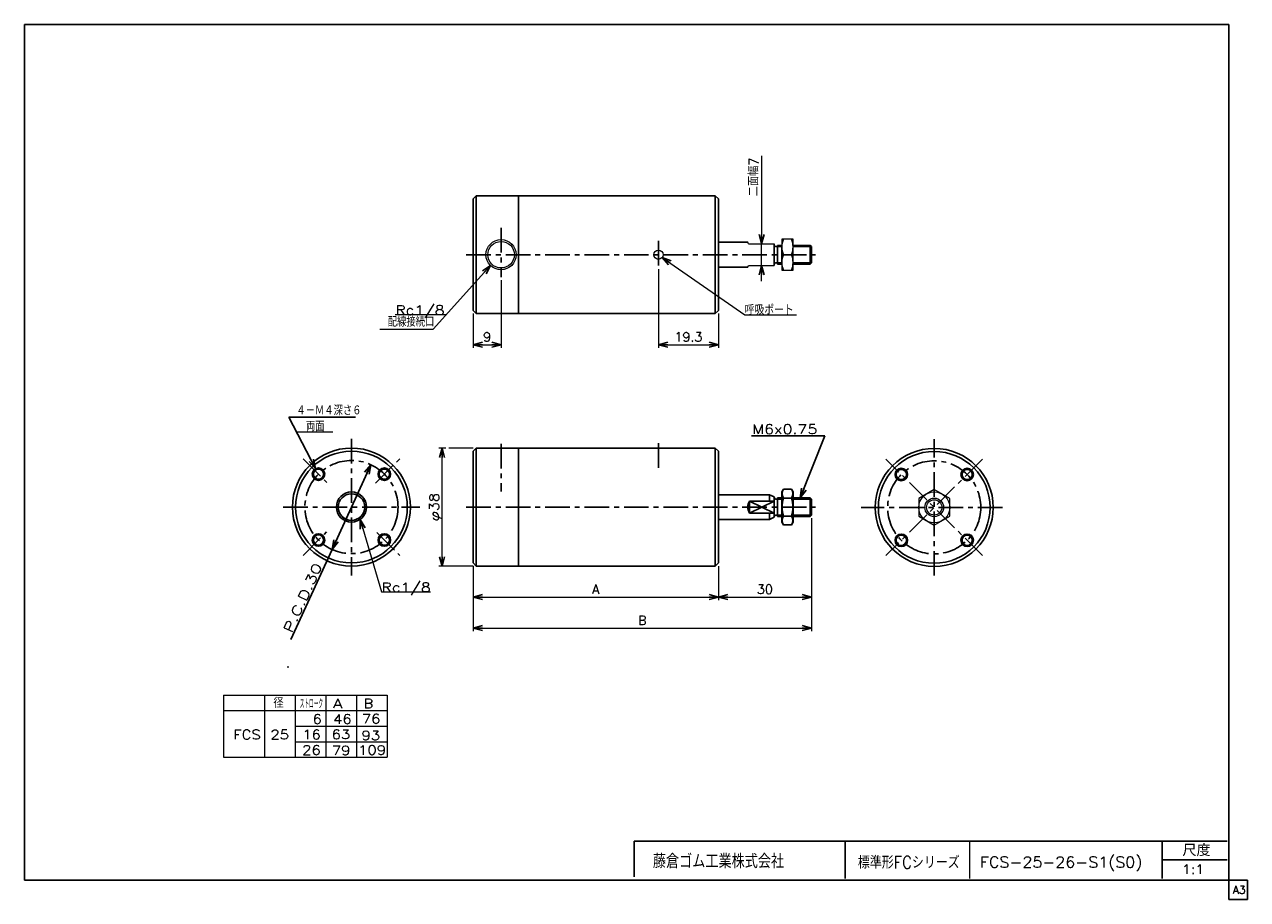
# Model space of a CAD drawing. Header units: millimetres. Extents: x -190 to 204, y -140 to 142.
import ezdxf
from ezdxf.enums import TextEntityAlignment as Align

# ---------------------------------------------------------------- set-up
doc = ezdxf.new("R2010")
doc.units = ezdxf.units.MM
doc.header["$LTSCALE"] = 0.25
doc.header["$PDSIZE"] = 1
doc.linetypes.add('CENTER', pattern=[50.8, 31.75, -6.35, 6.35, -6.35])
doc.layers.add('Layer0001', color=7, linetype='Continuous')
doc.layers.add('ZUWAKU', color=7, linetype='Continuous')
doc.styles.add('dcStyle0', font='txt.shx', dxfattribs={"bigfont": 'bigfont'})
doc.dimstyles.new('DaDimRotatedStyle', dxfattribs={"dimtxt": 3, "dimasz": 3.000002, "dimexe": 1, "dimexo": 1, "dimgap": 1, "dimtad": 3, "dimdsep": 46, "dimtxsty": 'dcStyle0', "dimblk1": 'OPEN30', "dimblk2": 'OPEN30', "dimsah": 1, "dimcen": 0.09, "dimclrd": 4, "dimclre": 4, "dimclrt": 4, "dimadec": 0, "dimazin": 2, "dimtfac": 1, "dimtdec": 4, "dimtmove": 0, "dimatfit": 0, "dimfxl": 1, "dimarcsym": 0})

# ---------------------------------------------------------------- blocks, each defined once
blk = doc.blocks.new('_OPEN30')
at = {"color": 0, "linetype": 'ByBlock', "lineweight": -2}
for p, q in [((-1, 0.267949), (0, 0)), ((0, 0), (-1, -0.267949)), ((0, 0), (-1, 0))]:
    blk.add_line(p, q, dxfattribs=at)
blk = doc.blocks.new('DC_GROUP_Φ25_1')
at = {"color": 4, "linetype": 'Continuous', "lineweight": 25}
for radius in [2, 1.65]:
    blk.add_circle((-95.27, -3.19), radius, dxfattribs=at)
blk = doc.blocks.new('DC_GROUP_Φ25_2')
at = {"color": 4, "linetype": 'Continuous', "lineweight": 25}
for radius in [2, 1.65]:
    blk.add_circle((-95.27, -24.41), radius, dxfattribs=at)
blk = doc.blocks.new('DC_GROUP_Φ25_3')
at = {"color": 4, "linetype": 'Continuous', "lineweight": 25}
for radius in [2, 1.65]:
    blk.add_circle((-74.06, -24.41), radius, dxfattribs=at)
blk = doc.blocks.new('DC_GROUP_Φ25_4')
at = {"color": 4, "linetype": 'Continuous', "lineweight": 25}
for radius in [2, 1.65]:
    blk.add_circle((-74.06, -3.19), radius, dxfattribs=at)
blk = doc.blocks.new('DC_GROUP_Φ25_5')
at = {"color": 4, "linetype": 'Continuous', "lineweight": 25}
for p, q in [((54.49, -8.03), (53.99, -8.9)), ((53.99, -18.7), (53.99, -8.9)), ((54.49, -8.03), (57.08, -8.03)), ((54.49, -10.91), (57.08, -10.91)), ((57.08, -8.03), (57.59, -8.9)), ((57.59, -18.7), (57.59, -8.9)), ((54.49, -19.57), (53.99, -18.7)), ((54.49, -16.69), (57.08, -16.69)), ((54.49, -19.57), (57.08, -19.57)), ((57.08, -19.57), (57.59, -18.7))]:
    blk.add_line(p, q, dxfattribs=at)
for centre, radius, start, end in [((56.6, -9.47), 2.56, 145.6111, 214.3889), ((63.6, -13.8), 9.55, 162.4111, 197.5889), ((54.97, -9.47), 2.56, 325.6111, 34.3889), ((47.97, -13.8), 9.55, 342.4111, 17.5889), ((56.6, -18.13), 2.56, 145.6111, 214.3889), ((54.97, -18.13), 2.56, 325.6111, 34.3889)]:
    blk.add_arc(centre, radius, start, end, dxfattribs=at)
blk = doc.blocks.new('DC_GROUP_Φ25_6')
at = {"color": 4, "linetype": 'Continuous', "lineweight": 25}
for radius in [2, 1.65]:
    blk.add_circle((92.46, -3.29), radius, dxfattribs=at)
blk = doc.blocks.new('DC_GROUP_Φ25_7')
at = {"color": 4, "linetype": 'Continuous', "lineweight": 25}
for radius in [2, 1.65]:
    blk.add_circle((92.46, -24.5), radius, dxfattribs=at)
blk = doc.blocks.new('DC_GROUP_Φ25_8')
at = {"color": 4, "linetype": 'Continuous', "lineweight": 25}
for radius in [2, 1.65]:
    blk.add_circle((113.68, -3.29), radius, dxfattribs=at)
blk = doc.blocks.new('DC_GROUP_Φ25_9')
at = {"color": 4, "linetype": 'Continuous', "lineweight": 25}
for radius in [2, 1.65]:
    blk.add_circle((113.68, -24.5), radius, dxfattribs=at)
blk = doc.blocks.new('DC_GROUP_Φ25_10')
at = {"color": 4, "linetype": 'Continuous', "lineweight": 13}
for p, q in [((103.07, -8.12), (98.07, -11.01)), ((98.07, -11.01), (98.07, -16.78)), ((108.07, -11.01), (103.07, -8.12)), ((108.07, -16.78), (108.07, -11.01)), ((98.07, -16.78), (103.07, -19.67)), ((103.07, -19.67), (108.07, -16.78))]:
    blk.add_line(p, q, dxfattribs=at)
for radius in [5, 3, 2.46]:
    blk.add_circle((103.07, -13.9), radius, dxfattribs=at)
blk = doc.blocks.new('*D11')
at = {"color": 4, "linetype": 'Continuous', "lineweight": 13}
for p, q in [((-45.47, -32.8), (-45.47, -43.8)), ((33.53, -32.8), (33.53, -43.8)), ((-45.47, -42.8), (33.53, -42.8))]:
    blk.add_line(p, q, dxfattribs=at)
at = {"color": 4, "xscale": 3.000002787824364, "yscale": 2.999989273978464}
for p, rotation in [((-45.47, -42.8), 180), ((33.53, -42.8), 360)]:
    blk.add_blockref('_OPEN30', p, dxfattribs=dict(at, rotation=rotation))
at = {"color": 4, "insert": (-5.97, -41.8), "char_height": 3, "width": 7.5, "attachment_point": 8, "style": 'dcStyle0'}
blk.add_mtext('\\T1.00;A', dxfattribs=at)
blk = doc.blocks.new('*D12')
at = {"color": 4, "linetype": 'Continuous', "lineweight": 13}
for p, q in [((63.53, -17.4), (63.53, -53.8)), ((-45.47, -32.8), (-45.47, -53.8)), ((-45.47, -52.8), (63.53, -52.8))]:
    blk.add_line(p, q, dxfattribs=at)
at = {"color": 4, "xscale": 3.000002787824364, "yscale": 2.999989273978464}
for p, rotation in [((-45.47, -52.8), 180), ((63.53, -52.8), 360)]:
    blk.add_blockref('_OPEN30', p, dxfattribs=dict(at, rotation=rotation))
at = {"color": 4, "insert": (9.03, -51.8), "char_height": 3, "width": 7.5, "attachment_point": 8, "style": 'dcStyle0'}
blk.add_mtext('\\T1.00;B', dxfattribs=at)
blk = doc.blocks.new('*D13')
at = {"color": 4, "linetype": 'Continuous', "lineweight": 13}
for p, q in [((63.53, -17.4), (63.53, -43.78)), ((33.53, -32.8), (33.53, -43.78)), ((33.53, -42.78), (63.53, -42.78))]:
    blk.add_line(p, q, dxfattribs=at)
at = {"color": 4, "xscale": 3.000002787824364, "yscale": 2.999989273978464}
for p, rotation in [((33.53, -42.78), 180), ((63.53, -42.78), 360)]:
    blk.add_blockref('_OPEN30', p, dxfattribs=dict(at, rotation=rotation))
at = {"color": 4, "insert": (48.53, -41.78), "char_height": 3, "width": 11.25, "attachment_point": 8, "style": 'dcStyle0'}
blk.add_mtext('\\T1.00;30', dxfattribs=at)
blk = doc.blocks.new('DC_GROUP_Φ25_11')
at = {"color": 4, "linetype": 'Continuous', "lineweight": 13}
for p, q in [((57.59, 72.53), (53.99, 72.53)), ((53.99, 72.53), (53.99, 62.53)), ((57.59, 62.53), (57.59, 72.53)), ((54.48, 67.53), (57.09, 67.53)), ((53.99, 62.53), (57.59, 62.53))]:
    blk.add_line(p, q, dxfattribs=at)
for centre, start, end in [((60.46, 70.03), 157.3406, 202.6594), ((51.11, 70.03), 337.3406, 22.6594), ((60.46, 65.03), 157.3406, 202.6594), ((51.11, 65.03), 337.3406, 22.6594)]:
    blk.add_arc(centre, 6.49, start, end, dxfattribs=at)
blk = doc.blocks.new('DC_GROUP_Φ25_12')
at = {"color": 4, "linetype": 'Continuous', "lineweight": 13}
for p, q in [((-54.24, 5.2), (-56.47, 5.2)), ((-55.47, -32.8), (-55.47, 5.2)), ((-45.47, 5.2), (-53.34, 5.2)), ((-45.47, -32.8), (-56.47, -32.8))]:
    blk.add_line(p, q, dxfattribs=at)
at = {"color": 4, "xscale": 3.000002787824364, "yscale": 2.999989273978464}
for p, rotation in [((-55.47, 5.2), 90), ((-55.47, -32.8), 270)]:
    blk.add_blockref('_OPEN30', p, dxfattribs=dict(at, rotation=rotation))
at = {"color": 4, "style": 'dcStyle0', "width": 0.9375}
blk.add_text('φ38', height=3, rotation=90, dxfattribs=at).set_placement((-56.47, -18.3), (-56.47, -9.3), align=Align.FIT)
blk = doc.blocks.new('DC_GROUP_Φ25_13')
at = {"color": 4, "linetype": 'Continuous', "lineweight": 13}
for p, q in [((-81.9, -17.8), (-74.96, -41.16)), ((-74.96, -41.16), (-59.22, -41.16))]:
    blk.add_line(p, q, dxfattribs=at)
at = {"color": 4, "xscale": 3.000002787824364, "yscale": 2.999989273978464, "rotation": 106.5538200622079}
blk.add_blockref('_OPEN30', (-81.9, -17.8), dxfattribs=at)
at = {"color": 4, "style": 'dcStyle0'}
blk.add_text('Rc1/8', height=3, dxfattribs=at).set_placement((-74.96, -41.16), (-59.16, -41.16), align=Align.FIT)
blk = doc.blocks.new('*D17')
at = {"color": 4, "linetype": 'Continuous', "lineweight": 13}
for p, q in [((-36.47, 59.28), (-36.47, 37.53)), ((-45.47, 48.53), (-45.47, 37.53)), ((-45.47, 38.53), (-36.47, 38.53))]:
    blk.add_line(p, q, dxfattribs=at)
at = {"color": 4, "xscale": 3.000002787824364, "yscale": 2.999989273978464}
for p, rotation in [((-45.47, 38.53), 180), ((-36.47, 38.53), 360)]:
    blk.add_blockref('_OPEN30', p, dxfattribs=dict(at, rotation=rotation))
at = {"color": 4, "insert": (-40.97, 39.53), "char_height": 3, "width": 7.5, "attachment_point": 8, "style": 'dcStyle0'}
blk.add_mtext('\\T1.00;9', dxfattribs=at)
blk = doc.blocks.new('*D18')
at = {"color": 4, "linetype": 'Continuous', "lineweight": 13}
for p, q in [((14.23, 62.82), (14.23, 37.53)), ((33.53, 48.53), (33.53, 37.53)), ((14.23, 38.53), (33.53, 38.53))]:
    blk.add_line(p, q, dxfattribs=at)
at = {"color": 4, "xscale": 3.000002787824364, "yscale": 2.999989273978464}
for p, rotation in [((14.23, 38.53), 180), ((33.53, 38.53), 360)]:
    blk.add_blockref('_OPEN30', p, dxfattribs=dict(at, rotation=rotation))
at = {"color": 4, "insert": (23.88, 39.53), "char_height": 3, "width": 18.75, "attachment_point": 8, "style": 'dcStyle0'}
blk.add_mtext('\\T1.00;19.3', dxfattribs=at)
blk = doc.blocks.new('*D19')
at = {"color": 4, "linetype": 'Continuous', "lineweight": 13}
for p, q in [((47.45, 99.34), (47.45, 71.03)), ((47.45, 64.03), (47.45, 71.03)), ((47.45, 59.03), (47.45, 64.03))]:
    blk.add_line(p, q, dxfattribs=at)
at = {"color": 4, "xscale": 3.000002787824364, "yscale": 2.999989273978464}
for p, rotation in [((47.45, 71.03), 270), ((47.45, 64.03), 90)]:
    blk.add_blockref('_OPEN30', p, dxfattribs=dict(at, rotation=rotation))
at = {"color": 4, "insert": (46.45, 86.34), "char_height": 3, "width": 18.75, "attachment_point": 7, "rotation": 90, "style": 'dcStyle0'}
blk.add_mtext('\\T1.00;二面幅7', dxfattribs=at)
blk = doc.blocks.new('DC_GROUP_Φ25_14')
at = {"color": 4, "linetype": 'Continuous', "lineweight": 13}
for p, q in [((15.45, 66.64), (42.01, 48.19)), ((42.01, 48.19), (58.68, 48.19))]:
    blk.add_line(p, q, dxfattribs=at)
at = {"color": 4, "xscale": 3.000002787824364, "yscale": 2.999989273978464, "rotation": 145.214478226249}
blk.add_blockref('_OPEN30', (15.45, 66.64), dxfattribs=at)
at = {"color": 4, "style": 'dcStyle0', "width": 0.840426}
blk.add_text('呼吸ポート', height=3, dxfattribs=at).set_placement((42.01, 48.19), (57.81, 48.19), align=Align.FIT)

msp = doc.modelspace()

# ---------------------------------------------------------------- linework, layer by layer
at = {"color": 4, "linetype": 'Continuous', "lineweight": 25}
for p, q in [((-44.465, 86.529), (-45.465, 85.529)), ((-44.465, 86.529), (-45.465, 85.529)), ((-45.465, 67.529), (-45.465, 85.529)), ((-45.465, 67.529), (-45.465, 85.529)), ((-30.865, 86.529), (-44.465, 86.529)), ((-44.465, 86.529), (-30.865, 86.529)), ((-44.465, 86.529), (-44.465, 67.529)), ((-30.865, 86.529), (32.535, 86.529)), ((-30.865, 67.529), (-30.865, 86.529)), ((32.535, 86.529), (33.535, 85.529)), ((33.535, 85.529), (32.535, 86.529)), ((32.535, 86.529), (32.535, 67.529)), ((33.535, 85.529), (33.535, 71.529)), ((33.535, 67.529), (33.535, 85.529)), ((33.535, 71.529), (43.033, 71.529)), ((51.535, 71.029), (51.535, 64.029)), ((-45.465, 67.529), (-45.465, 49.529)), ((-44.465, 48.529), (-44.465, 67.529)), ((-30.865, 67.529), (-30.865, 48.529)), ((32.535, 48.529), (32.535, 67.529)), ((33.535, 67.529), (33.535, 49.529)), ((52.035, 70.124), (52.535, 70.124)), ((52.535, 64.529), (52.535, 70.529)), ((52.535, 70.529), (53.986, 70.529)), ((52.535, 70.124), (53.986, 70.124)), ((57.586, 70.529), (63.13, 70.529)), ((57.586, 70.124), (63.535, 70.124)), ((63.535, 70.124), (63.13, 70.529)), ((63.13, 70.529), (63.13, 64.529)), ((63.535, 70.124), (63.535, 64.934)), ((33.535, 63.529), (43.033, 63.529)), ((52.035, 64.934), (52.535, 64.934)), ((52.535, 64.934), (53.986, 64.934)), ((52.535, 64.529), (53.986, 64.529)), ((57.586, 64.934), (63.535, 64.934)), ((57.586, 64.529), (63.13, 64.529)), ((63.535, 64.934), (63.13, 64.529)), ((-44.465, 48.529), (-45.465, 49.529)), ((-44.465, 48.529), (-30.865, 48.529)), ((-30.865, 48.529), (32.535, 48.529)), ((33.535, 49.529), (32.535, 48.529)), ((-104.826, 15.199), (-83.354, 15.199)), ((-96.194, -1.42), (-104.826, 15.199)), ((67.832, 9.199), (44.238, 9.199)), ((59.928, -10.801), (67.832, 9.199)), ((-44.465, 5.199), (-45.465, 4.199)), ((-44.465, 5.199), (-45.465, 4.199)), ((-45.465, -13.801), (-45.465, 4.199)), ((-45.465, -13.801), (-45.465, 4.199)), ((-30.865, 5.199), (-44.465, 5.199)), ((-44.465, 5.199), (-30.865, 5.199)), ((-44.465, 5.199), (-44.465, -13.801)), ((-30.865, 5.199), (32.535, 5.199)), ((-30.865, -13.801), (-30.865, 5.199)), ((32.535, 5.199), (33.535, 4.199)), ((33.535, 4.199), (32.535, 5.199)), ((32.535, 5.199), (32.535, -13.801)), ((33.535, 4.199), (33.535, -9.801)), ((33.535, -13.801), (33.535, 4.199)), ((-90.901, -27.444), (-78.43, -0.159)), ((33.535, -9.801), (50.035, -9.801)), ((50.035, -9.801), (50.035, -11.861)), ((50.035, -9.801), (51.535, -10.501)), ((51.535, -10.501), (51.535, -17.102)), ((52.035, -11.206), (52.535, -11.206)), ((52.535, -16.801), (52.535, -10.801)), ((52.535, -10.801), (53.986, -10.801)), ((52.535, -11.206), (53.986, -11.206)), ((57.586, -10.801), (63.13, -10.801)), ((57.586, -11.206), (63.535, -11.206)), ((63.535, -11.206), (63.13, -10.801)), ((63.13, -10.801), (63.13, -16.801)), ((63.535, -11.206), (63.535, -16.396)), ((-45.465, -13.801), (-45.465, -31.801)), ((-44.465, -32.801), (-44.465, -13.801)), ((-30.865, -13.801), (-30.865, -32.801)), ((32.535, -32.801), (32.535, -13.801)), ((33.535, -13.801), (33.535, -31.801)), ((43.535, -11.861), (43.535, -15.741)), ((43.535, -11.861), (51.535, -11.861)), ((43.535, -11.861), (51.535, -15.741)), ((51.535, -11.861), (43.535, -15.741)), ((43.535, -15.741), (51.535, -15.741)), ((50.035, -15.741), (50.035, -17.801)), ((33.535, -17.801), (50.035, -17.801)), ((50.035, -17.801), (51.535, -17.102)), ((52.035, -16.396), (52.535, -16.396)), ((52.535, -16.396), (53.986, -16.396)), ((52.535, -16.801), (53.986, -16.801)), ((57.586, -16.396), (63.535, -16.396)), ((57.586, -16.801), (63.13, -16.801)), ((63.535, -16.396), (63.13, -16.801)), ((-90.901, -27.444), (-104.148, -56.429)), ((-44.465, -32.801), (-45.465, -31.801)), ((-44.465, -32.801), (-30.865, -32.801)), ((-30.865, -32.801), (32.535, -32.801)), ((33.535, -31.801), (32.535, -32.801))]:
    msp.add_line(p, q, dxfattribs=at)
at = {"color": 4, "linetype": 'CENTER', "lineweight": 25}
for p, q in [((-36.465, 76.172), (-36.465, 60.281)), ((14.235, 72.035), (14.235, 63.817)), ((-47.665, 67.529), (64.774, 67.529)), ((-84.665, 8.199), (-84.665, -35.801)), ((103.071, -35.898), (103.071, 8.102)), ((-36.465, 6.594), (-36.465, -8.816)), ((14.235, 6.794), (14.235, -2.482)), ((-100.221, 1.755), (-92.566, -5.9)), ((-76.92, -6.056), (-69.109, 1.755)), ((118.628, -29.454), (87.515, 1.659)), ((118.628, 1.659), (87.515, -29.454)), ((-106.665, -13.801), (-62.665, -13.801)), ((-47.665, -13.801), (64.774, -13.801)), ((125.071, -13.898), (79.576, -13.898)), ((-100.221, -29.358), (-92.668, -21.804)), ((-76.438, -22.028), (-69.109, -29.358))]:
    msp.add_line(p, q, dxfattribs=at)
at = {"color": 4, "linetype": 'Continuous', "lineweight": 13}
for p, q in [((43.284, 71.029), (43.033, 71.529)), ((43.284, 71.029), (51.535, 71.029)), ((53.986, 64.934), (53.986, 70.124)), ((-39.894, 64.083), (-58.292, 43.522)), ((43.033, 63.529), (43.294, 64.05)), ((43.294, 64.029), (51.535, 64.029)), ((-54.137, 48.166), (-70.584, 48.166)), ((-75.477, 43.522), (-58.292, 43.522)), ((-90.659, 10.31), (-102.286, 10.31)), ((-125.929, -74.399), (-73.124, -74.399)), ((-125.929, -74.399), (-125.929, -94.399)), ((-112.719, -74.399), (-112.719, -94.399)), ((-102.82, -74.399), (-102.82, -94.399)), ((-92.921, -74.399), (-92.921, -94.399)), ((-83.022, -74.399), (-83.022, -94.399)), ((-73.124, -74.399), (-73.124, -94.399)), ((-125.929, -79.399), (-73.124, -79.399)), ((-102.82, -84.399), (-73.124, -84.399)), ((-102.797, -89.399), (-73.124, -89.399)), ((-125.929, -94.399), (-73.124, -94.399))]:
    msp.add_line(p, q, dxfattribs=at)
for centre, radius in [((-36.465, 67.529), 4.862), ((-36.465, 67.529), 4.281), ((14.235, 67.529), 1.5)]:
    msp.add_circle(centre, radius, dxfattribs=at)
at = {"color": 4, "linetype": 'Continuous', "lineweight": 25}
for centre, radius in [((-84.665, -13.801), 19), ((-84.665, -13.801), 18), ((103.071, -13.898), 19), ((103.071, -13.898), 18), ((-84.665, -13.801), 4.86), ((-84.665, -13.801), 4.28)]:
    msp.add_circle(centre, radius, dxfattribs=at)
at = {"color": 4, "linetype": 'CENTER', "lineweight": 25}
for centre in [(-84.665, -13.801), (103.071, -13.898)]:
    msp.add_circle(centre, 15, dxfattribs=at)
at = {"color": 4, "linetype": 'Continuous', "lineweight": 25}
for centre, radius, start, end in [((52.035, 70.624), 0.5, 190.75797, 270), ((52.035, 64.434), 0.5, 90, 169.24203), ((52.035, -10.706), 0.5, 180, 270), ((47.033, -13.801), 4, 150.98753, 209.01247), ((52.035, -16.896), 0.5, 90, 180)]:
    msp.add_arc(centre, radius, start, end, dxfattribs=at)
at = {"color": 7, "linetype": 'Continuous'}
msp.add_point((-105.059, -65.308), dxfattribs=at)
at = {"layer": 'Layer0001', "color": 5, "linetype": 'Continuous'}
msp.add_point((-105.059, -65.308), dxfattribs=at)
at = {"layer": 'ZUWAKU', "color": 5, "linetype": 'Continuous', "lineweight": 25}
for p, q in [((-190, -134.023), (-190, 141.727)), ((198, 141.727), (-190, 141.727)), ((198, -140.273), (198, 141.727)), ((204, -134.023), (-190, -134.023)), ((204, -140.273), (204, -134.023)), ((198, -140.273), (204, -140.273))]:
    msp.add_line(p, q, dxfattribs=at)
at = {"layer": 'ZUWAKU', "color": 4, "linetype": 'Continuous', "lineweight": 25}
for p, q in [((6.412, -121.512), (197.412, -121.512)), ((6.412, -132.977), (6.412, -121.512)), ((74.412, -121.512), (74.412, -133.512)), ((176.547, -133.512), (176.547, -121.512)), ((176.547, -127.512), (197.412, -127.512))]:
    msp.add_line(p, q, dxfattribs=at)
at = {"layer": 'ZUWAKU', "color": 4, "linetype": 'Continuous', "lineweight": 13}
msp.add_line((114.412, -121.512), (114.412, -133.512), dxfattribs=at)

# ---------------------------------------------------------------- block references
at = {"linetype": 'Continuous'}
for name in ['DC_GROUP_Φ25_11', 'DC_GROUP_Φ25_14', 'DC_GROUP_Φ25_12', 'DC_GROUP_Φ25_1', 'DC_GROUP_Φ25_4', 'DC_GROUP_Φ25_6', 'DC_GROUP_Φ25_8', 'DC_GROUP_Φ25_5', 'DC_GROUP_Φ25_10', 'DC_GROUP_Φ25_13', 'DC_GROUP_Φ25_2', 'DC_GROUP_Φ25_3', 'DC_GROUP_Φ25_7', 'DC_GROUP_Φ25_9']:
    msp.add_blockref(name, (0, 0), dxfattribs=at)
at = {"color": 4, "xscale": 3.000002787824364, "yscale": 2.999989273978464}
for p, rotation in [((-39.894, 64.083), 48.17745586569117), ((-96.194, -1.42), 297.448110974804), ((-78.43, -0.159), 65.43668698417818), ((59.928, -10.801), 248.4349488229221), ((-90.901, -27.444), 245.4366869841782)]:
    msp.add_blockref('_OPEN30', p, dxfattribs=dict(at, rotation=rotation))

# ---------------------------------------------------------------- texts
at = {"color": 4, "style": 'dcStyle0'}
for s, p, p2 in [('Rc1/8', (-70.488, 48.166), (-54.688, 48.166)), ('M6x0.75', (44.432, 9.799), (65.432, 9.799)), ('A', (-90.594, -78.609), (-87.594, -78.609)), ('B', (-80.695, -78.609), (-77.695, -78.609)), ('6', (-97.199, -83.609), (-94.199, -83.609)), ('46', (-90.594, -83.609), (-84.594, -83.609)), ('76', (-81.337, -83.503), (-75.337, -83.503)), ('FCS 25', (-122.747, -88.609), (-104.747, -88.609)), ('16', (-100.52, -88.609), (-94.52, -88.609)), ('63', (-91.038, -88.537), (-85.038, -88.537)), ('93', (-81.422, -88.861), (-75.422, -88.861)), ('26', (-100.546, -93.609), (-94.546, -93.609)), ('109', (-82.519, -93.609), (-73.519, -93.609)), ('79', (-90.99, -93.71), (-84.99, -93.71))]:
    msp.add_text(s, height=3, dxfattribs=at).set_placement(p, p2, align=Align.FIT)
for s, height, width, p, p2 in [('配線接続口', 3, 0.833333, (-72.967, 44.355), (-57.967, 44.355)), ('４－Ｍ４深さ６', 3, 0.833333, (-102.426, 15.799), (-81.426, 15.799)), ('両面', 3, 0.833333, (-99.351, 10.686), (-93.351, 10.686)), ('   径', 3, 0.952381, (-118.506, -78.481), (-106.506, -78.481)), ('ストローク', 3, 0.416667, (-101.321, -78.733), (-93.821, -78.733)), ('標準形FCシリーズ', 4, 0.727273, (78.472, -130.299), (111.272, -130.299)), ('FCS-25-26-S1(S0)', 3.5, 0.823622, (117.782, -129.962), (170.082, -129.962)), ('1:1', 3, 0.8, (182.847, -132.012), (190.047, -132.012))]:
    msp.add_text(s, height=height, dxfattribs=dict(at, width=width)).set_placement(p, p2, align=Align.FIT)
msp.add_text('P.C.D.30', height=3, rotation=65.43669, dxfattribs=at).set_placement((-103.964, -54.582), (-93.987, -32.753), align=Align.FIT)
at = {"layer": 'ZUWAKU', "color": 4, "style": 'dcStyle0'}
for s, height, width, p, p2 in [('尺度', 3.8, 0.749175, (183.027, -126.292), (192.107, -126.292)), ('藤倉ゴム工業株式会社', 4.5, 0.652778, (12.424, -130.169), (54.724, -130.169))]:
    msp.add_text(s, height=height, dxfattribs=dict(at, width=width)).set_placement(p, p2, align=Align.FIT)
at = {"layer": 'ZUWAKU', "color": 7, "style": 'dcStyle0', "width": 0.8}
msp.add_text('A3', height=2.5, dxfattribs=at).set_placement((199.307, -138.398), (203.307, -138.398), align=Align.FIT)

# ---------------------------------------------------------------- dimensions: what is measured, and where the dimension line sits
at = {"linetype": 'Continuous', "lineweight": 13}
dim = msp.add_linear_dim(base=(47.448, 71.029), p1=(47.448, 64.029), p2=(47.448, 71.029), angle=90, text='二面幅<>', dimstyle='DaDimRotatedStyle', override={"dimtxt": 3, "dimasz": 3.000002, "dimexe": 0, "dimexo": 1, "dimgap": 1, "dimtad": 3, "dimtih": 0, "dimtoh": 0, "dimdec": 2, "dimzin": 8, "dimtxsty": 'dcStyle0', "dimblk1": 'OPEN30', "dimblk2": 'OPEN30', "dimsah": 1, "dimse1": 1, "dimse2": 1, "dimclrd": 4, "dimclre": 7, "dimclrt": 4, "dimazin": 2, "dimtofl": 1, "dimatfit": 0, "dimtolj": 0, "dimtzin": 8}, dxfattribs=at)
dim.commit()
dim.dimension.update_dxf_attribs({"geometry": '*D19', "text_midpoint": (47.448, 92.336)})
for base, p1, p2, picture, middle in [((33.535, 38.529), (14.235, 63.817), (33.535, 49.529), '*D18', (23.885, 38.529)), ((-36.465, 38.529), (-45.465, 49.529), (-36.465, 60.281), '*D17', (-40.965, 38.529)), ((63.535, -42.784), (33.535, -31.801), (63.535, -16.396), '*D13', (48.535, -42.784))]:
    dim = msp.add_linear_dim(base=base, p1=p1, p2=p2, dimstyle='DaDimRotatedStyle', override={"dimtxt": 3, "dimasz": 3.000002, "dimexe": 1, "dimexo": 1, "dimgap": 1, "dimtad": 3, "dimtih": 0, "dimtoh": 0, "dimdec": 2, "dimzin": 8, "dimtxsty": 'dcStyle0', "dimblk1": 'OPEN30', "dimblk2": 'OPEN30', "dimsah": 1, "dimclrd": 4, "dimclre": 4, "dimclrt": 4, "dimazin": 2, "dimtofl": 1, "dimatfit": 0, "dimtolj": 0, "dimtzin": 8}, dxfattribs=at)
    dim.commit()
    dim.dimension.update_dxf_attribs({"geometry": picture, "text_midpoint": middle})
for base, p2, text, picture, middle in [((63.535, -52.801), (63.535, -16.396), 'B', '*D12', (9.035, -52.801)), ((33.535, -42.801), (33.535, -31.801), 'A', '*D11', (-5.965, -42.801))]:
    dim = msp.add_linear_dim(base=base, p1=(-45.465, -31.801), p2=p2, text=text, dimstyle='DaDimRotatedStyle', override={"dimtxt": 3, "dimasz": 3.000002, "dimexe": 1, "dimexo": 1, "dimgap": 1, "dimtad": 3, "dimtih": 0, "dimtoh": 0, "dimdec": 2, "dimzin": 8, "dimtxsty": 'dcStyle0', "dimblk1": 'OPEN30', "dimblk2": 'OPEN30', "dimsah": 1, "dimclrd": 4, "dimclre": 4, "dimclrt": 4, "dimazin": 2, "dimtofl": 1, "dimatfit": 0, "dimtolj": 0, "dimtzin": 8}, dxfattribs=at)
    dim.commit()
    dim.dimension.update_dxf_attribs({"geometry": picture, "text_midpoint": middle})

doc.saveas('drawing.dxf')
